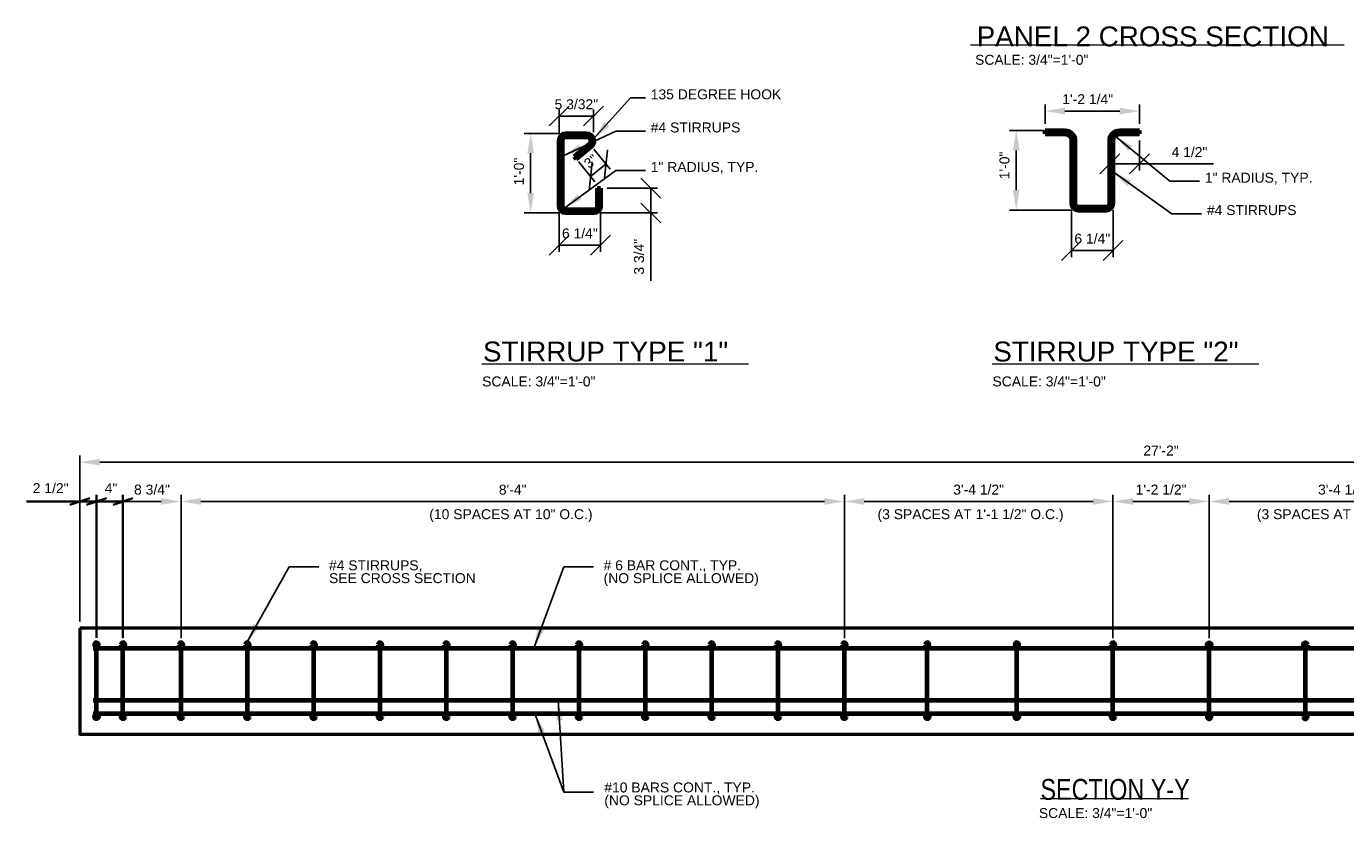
# Model space of a CAD drawing. Header units: inches. Extents: x -829 to 2226, y 10 to 4755.
# Tile 4 of 54: x -637 to -438, y 837 to 957. Entities that reach past the tile are written whole.
import ezdxf
from ezdxf.enums import TextEntityAlignment as Align

# ---------------------------------------------------------------- set-up
doc = ezdxf.new("R2010")
doc.units = ezdxf.units.IN
doc.header["$LTSCALE"] = 0.5
doc.header["$MEASUREMENT"] = 0
for name, color, linetype, lineweight in [('G-ANN-TTLB', 7, 'Continuous', 0), ('G-ANNO-DIM', 7, 'Continuous', 0), ('G-ANNO-DIMS', 7, 'Continuous', 35), ('G-ANNO-TEXT', 7, 'Continuous', 35), ('S-BEAM-PRIM', 7, 'Continuous', 50), ('S-REIN-RBAR', 7, 'Continuous', 70)]:
    doc.layers.add(name, color=color, linetype=linetype, lineweight=lineweight)
doc.styles.add("1 2 1'-0", font='arial.ttf', dxfattribs={"height": 3})
doc.styles.add('AEC_3 4_1 0 Scale', font='arial.ttf', dxfattribs={"height": 1.5})
doc.styles.add('SUBTITLE 4.7625', font='romans.shx', dxfattribs={"width": 0.8, "height": 187.5})
doc.dimstyles.new("3 4 1'-0", dxfattribs={"dimtxt": 1.5, "dimasz": 3, "dimexe": 1, "dimexo": 1, "dimgap": 1, "dimtad": 1, "dimdec": 4, "dimzin": 15, "dimdsep": 46, "dimlunit": 4, "dimtxsty": 'AEC_3 4_1 0 Scale', "dimcen": 0.09, "dimadec": 4, "dimazin": 3, "dimtfac": 1, "dimtdec": 4, "dimtofl": 0, "dimtmove": 0, "dimatfit": 3, "dimfxl": 1, "dimfrac": 2, "dimtolj": 1, "dimtzin": 15, "dimarcsym": 0})

# ---------------------------------------------------------------- blocks, each defined once
blk = doc.blocks.new('_Oblique')
at = {"color": 0, "linetype": 'ByBlock', "lineweight": -2}
blk.add_line((-0.5, -0.5), (0.5, 0.5), dxfattribs=at)
blk = doc.blocks.new('*D258')
at = {"layer": 'Defpoints', "color": 0, "transparency": 16777216}
for p in [(-479.22, 930.47), (-472.97, 930.47), (-472.97, 923.37)]:
    blk.add_point(p, dxfattribs=at)
at = {"layer": 'G-ANNO-DIMS', "color": 0, "lineweight": -2, "transparency": 16777216}
for p, q in [((-479.22, 929.47), (-479.22, 922.37)), ((-472.97, 929.47), (-472.97, 922.37)), ((-479.22, 923.37), (-472.97, 923.37))]:
    blk.add_line(p, q, dxfattribs=at)
at = {"layer": 'G-ANNO-DIMS', "color": 0, "lineweight": -2, "transparency": 16777216, "xscale": 3, "yscale": 3, "zscale": 3, "rotation": 180}
blk.add_blockref('_Oblique', (-479.22, 923.37), dxfattribs=at)
at = {"layer": 'G-ANNO-DIMS', "color": 0, "lineweight": -2, "transparency": 16777216, "xscale": 3, "yscale": 3, "zscale": 3}
blk.add_blockref('_Oblique', (-472.97, 923.37), dxfattribs=at)
at = {"layer": 'G-ANNO-DIMS', "color": 0, "transparency": 16777216, "insert": (-476.1, 925.15), "char_height": 1.5, "attachment_point": 5, "style": 'AEC_3 4_1 0 Scale'}
blk.add_mtext('\\A1;6 1/4"', dxfattribs=at)
blk = doc.blocks.new('*D259')
at = {"layer": 'Defpoints', "color": 0, "transparency": 16777216}
for p in [(-468.97, 944.4), (-483.22, 941.47), (-468.97, 941.47)]:
    blk.add_point(p, dxfattribs=at)
at = {"layer": 'G-ANNO-DIMS', "color": 0, "lineweight": -2, "transparency": 16777216}
for p, q in [((-483.22, 942.47), (-483.22, 945.4)), ((-468.97, 942.47), (-468.97, 945.4)), ((-480.22, 944.4), (-471.97, 944.4))]:
    blk.add_line(p, q, dxfattribs=at)
at = {"layer": 'G-ANNO-DIMS', "color": 0, "transparency": 16777216}
for points in [[(-480.22, 944.9), (-480.22, 943.9), (-483.22, 944.4)], [(-471.97, 944.9), (-471.97, 943.9), (-468.97, 944.4)]]:
    blk.add_solid(points, dxfattribs=at)
at = {"layer": 'G-ANNO-DIMS', "color": 0, "transparency": 16777216, "insert": (-476.79, 946.18), "char_height": 1.5, "attachment_point": 5, "style": 'AEC_3 4_1 0 Scale'}
blk.add_mtext('\\A1;1\'-2 1/4"', dxfattribs=at)
blk = doc.blocks.new('*D260')
at = {"layer": 'Defpoints', "color": 0, "transparency": 16777216}
for p in [(-482.35, 941.47), (-487.56, 929.47), (-478.22, 929.47)]:
    blk.add_point(p, dxfattribs=at)
at = {"layer": 'G-ANNO-DIMS', "color": 0, "lineweight": -2, "transparency": 16777216}
for p, q in [((-483.35, 941.47), (-488.56, 941.47)), ((-487.56, 938.47), (-487.56, 932.47)), ((-479.22, 929.47), (-488.56, 929.47))]:
    blk.add_line(p, q, dxfattribs=at)
at = {"layer": 'G-ANNO-DIMS', "color": 0, "transparency": 16777216}
for points in [[(-488.06, 938.47), (-487.06, 938.47), (-487.56, 941.47)], [(-488.06, 932.47), (-487.06, 932.47), (-487.56, 929.47)]]:
    blk.add_solid(points, dxfattribs=at)
at = {"layer": 'G-ANNO-DIMS', "color": 0, "transparency": 16777216, "insert": (-489.33, 936.2), "char_height": 1.5, "attachment_point": 5, "rotation": 90, "style": 'AEC_3 4_1 0 Scale'}
blk.add_mtext('\\A1;1\'-0"', dxfattribs=at)
blk = doc.blocks.new('*D261')
at = {"layer": 'Defpoints', "color": 0, "transparency": 16777216}
for p in [(-468.97, 940.97), (-473.47, 939.97), (-468.97, 936.43)]:
    blk.add_point(p, dxfattribs=at)
at = {"layer": 'G-ANNO-DIMS', "color": 0, "lineweight": -2, "transparency": 16777216}
for p, q in [((-473.47, 938.97), (-473.47, 935.43)), ((-468.97, 939.97), (-468.97, 935.43)), ((-473.47, 936.43), (-468.97, 936.43)), ((-468.97, 936.43), (-457.81, 936.43))]:
    blk.add_line(p, q, dxfattribs=at)
at = {"layer": 'G-ANNO-DIMS', "color": 0, "lineweight": -2, "transparency": 16777216, "xscale": 3, "yscale": 3, "zscale": 3, "rotation": 180}
blk.add_blockref('_Oblique', (-473.47, 936.43), dxfattribs=at)
at = {"layer": 'G-ANNO-DIMS', "color": 0, "lineweight": -2, "transparency": 16777216, "xscale": 3, "yscale": 3, "zscale": 3}
blk.add_blockref('_Oblique', (-468.97, 936.43), dxfattribs=at)
at = {"layer": 'G-ANNO-DIMS', "color": 0, "transparency": 16777216, "insert": (-461.45, 938.2), "char_height": 1.5, "attachment_point": 5, "style": 'AEC_3 4_1 0 Scale'}
blk.add_mtext('\\A1;4 1/2"', dxfattribs=at)
blk = doc.blocks.new('*D265')
at = {"layer": 'Defpoints', "color": 0, "transparency": 16777216}
for p in [(-555.48, 941.03), (-560.77, 929.03), (-555.48, 929.03)]:
    blk.add_point(p, dxfattribs=at)
at = {"layer": 'G-ANNO-DIMS', "color": 0, "lineweight": -2, "transparency": 16777216}
for p, q in [((-556.48, 941.03), (-561.77, 941.03)), ((-560.77, 938.03), (-560.77, 932.03)), ((-556.48, 929.03), (-561.77, 929.03))]:
    blk.add_line(p, q, dxfattribs=at)
at = {"layer": 'G-ANNO-DIMS', "color": 0, "transparency": 16777216}
for points in [[(-561.27, 938.03), (-560.27, 938.03), (-560.77, 941.03)], [(-561.27, 932.03), (-560.27, 932.03), (-560.77, 929.03)]]:
    blk.add_solid(points, dxfattribs=at)
at = {"layer": 'G-ANNO-DIMS', "color": 0, "transparency": 16777216, "insert": (-562.53, 935.28), "char_height": 1.5, "attachment_point": 5, "rotation": 90, "style": 'AEC_3 4_1 0 Scale'}
blk.add_mtext('\\A1;1\'-0"', dxfattribs=at)
blk = doc.blocks.new('*D266')
at = {"layer": 'Defpoints', "color": 0, "transparency": 16777216}
for p in [(-556.48, 930.03), (-550.23, 930.03), (-550.23, 924.16)]:
    blk.add_point(p, dxfattribs=at)
at = {"layer": 'G-ANNO-DIMS', "color": 0, "lineweight": -2, "transparency": 16777216}
for p, q in [((-556.48, 929.03), (-556.48, 923.16)), ((-550.23, 929.03), (-550.23, 923.16)), ((-556.48, 924.16), (-550.23, 924.16))]:
    blk.add_line(p, q, dxfattribs=at)
at = {"layer": 'G-ANNO-DIMS', "color": 0, "lineweight": -2, "transparency": 16777216, "xscale": 3, "yscale": 3, "zscale": 3, "rotation": 180}
blk.add_blockref('_Oblique', (-556.48, 924.16), dxfattribs=at)
at = {"layer": 'G-ANNO-DIMS', "color": 0, "lineweight": -2, "transparency": 16777216, "xscale": 3, "yscale": 3, "zscale": 3}
blk.add_blockref('_Oblique', (-550.23, 924.16), dxfattribs=at)
at = {"layer": 'G-ANNO-DIMS', "color": 0, "transparency": 16777216, "insert": (-553.35, 925.94), "char_height": 1.5, "attachment_point": 5, "style": 'AEC_3 4_1 0 Scale'}
blk.add_mtext('\\A1;6 1/4"', dxfattribs=at)
blk = doc.blocks.new('*D267')
at = {"layer": 'Defpoints', "color": 0, "transparency": 16777216}
for p in [(-550.23, 932.78), (-542.66, 932.78), (-551.23, 929.03)]:
    blk.add_point(p, dxfattribs=at)
at = {"layer": 'G-ANNO-DIMS', "color": 0, "lineweight": -2, "transparency": 16777216}
for p, q in [((-549.23, 932.78), (-541.66, 932.78)), ((-542.66, 932.78), (-542.66, 929.03)), ((-550.23, 929.03), (-541.66, 929.03)), ((-542.66, 929.03), (-542.66, 918.81))]:
    blk.add_line(p, q, dxfattribs=at)
at = {"layer": 'G-ANNO-DIMS', "color": 0, "lineweight": -2, "transparency": 16777216, "xscale": 3, "yscale": 3, "zscale": 3}
for p, rotation in [((-542.66, 932.78), 90), ((-542.66, 929.03), 270)]:
    blk.add_blockref('_Oblique', p, dxfattribs=dict(at, rotation=rotation))
at = {"layer": 'G-ANNO-DIMS', "color": 0, "transparency": 16777216, "insert": (-544.43, 922.42), "char_height": 1.5, "attachment_point": 5, "rotation": 90, "style": 'AEC_3 4_1 0 Scale'}
blk.add_mtext('\\A1;3 3/4"', dxfattribs=at)
blk = doc.blocks.new('*D268')
at = {"layer": 'Defpoints', "color": 0, "transparency": 16777216}
for p in [(-551.28, 943.65), (-556.48, 940.03), (-551.28, 940.21)]:
    blk.add_point(p, dxfattribs=at)
at = {"layer": 'G-ANNO-DIMS', "color": 0, "lineweight": -2, "transparency": 16777216}
for p, q in [((-556.48, 941.03), (-556.48, 944.65)), ((-556.48, 943.65), (-551.28, 943.65)), ((-551.28, 941.21), (-551.28, 944.65))]:
    blk.add_line(p, q, dxfattribs=at)
at = {"layer": 'G-ANNO-DIMS', "color": 0, "lineweight": -2, "transparency": 16777216, "xscale": 3, "yscale": 3, "zscale": 3, "rotation": 180}
blk.add_blockref('_Oblique', (-556.48, 943.65), dxfattribs=at)
at = {"layer": 'G-ANNO-DIMS', "color": 0, "lineweight": -2, "transparency": 16777216, "xscale": 3, "yscale": 3, "zscale": 3}
blk.add_blockref('_Oblique', (-551.28, 943.65), dxfattribs=at)
at = {"layer": 'G-ANNO-DIMS', "color": 0, "transparency": 16777216, "insert": (-553.88, 945.42), "char_height": 1.5, "attachment_point": 5, "style": 'AEC_3 4_1 0 Scale'}
blk.add_mtext('\\A1;5 3/32"', dxfattribs=at)
blk = doc.blocks.new('*D269')
at = {"layer": 'Defpoints', "color": 0, "transparency": 16777216}
for p in [(-551.89, 939.44), (-554.21, 937.55), (-549.41, 936.42)]:
    blk.add_point(p, dxfattribs=at)
at = {"layer": 'G-ANNO-DIMS', "color": 0, "lineweight": -2, "transparency": 16777216}
for p, q in [((-553.57, 936.77), (-551.1, 933.74)), ((-551.25, 938.67), (-548.78, 935.64)), ((-551.73, 934.52), (-549.41, 936.42))]:
    blk.add_line(p, q, dxfattribs=at)
at = {"layer": 'G-ANNO-DIMS', "color": 0, "lineweight": -2, "transparency": 16777216, "xscale": 3, "yscale": 3, "zscale": 3}
for p, rotation in [((-549.41, 936.42), 39.28304834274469), ((-551.73, 934.52), 219.2830483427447)]:
    blk.add_blockref('_Oblique', p, dxfattribs=dict(at, rotation=rotation))
at = {"layer": 'G-ANNO-DIMS', "color": 0, "transparency": 16777216, "insert": (-551.69, 936.83), "char_height": 1.5, "attachment_point": 5, "rotation": 39.283, "style": 'AEC_3 4_1 0 Scale'}
blk.add_mtext('\\A1;3"', dxfattribs=at)
blk = doc.blocks.new('*U250')
at = {"layer": 'S-REIN-RBAR'}
for p, q in [((-2.13, 6, -2.64), (0.97, 6, -2.64)), ((-3.13, -5, -2.64), (-3.13, 5, -2.64)), ((-2.63, -5, -2.64), (-2.63, 5, -2.64)), ((-2.13, 5.5, -2.64), (0.97, 5.5, -2.64)), ((1.47, 4.42, -2.64), (-0.85, 2.52, -2.64)), ((1.78, 4.03, -2.64), (-0.54, 2.13, -2.64)), ((-0.85, 2.52, 2.64), (-0.54, 2.13, 2.64)), ((2.62, -2.25, -2.64), (2.62, -5, -2.64)), ((2.62, -2.25, 2.64), (3.12, -2.25, 2.64)), ((3.12, -2.25, -2.64), (3.12, -5, -2.64)), ((2.12, -5.5, -2.64), (-2.13, -5.5, -2.64)), ((2.12, -6, -2.64), (-2.13, -6, -2.64))]:
    blk.add_line(p, q, dxfattribs=at)
at = {"layer": 'S-REIN-RBAR', "extrusion": (0, 0, -1)}
for centre, radius, start, end in [((2.12, 5, 2.64), 1, 0, 90), ((-0.97, 4.85, -2.64), 1.15, 90, 236.4339), ((2.12, 5, 2.64), 0.5, 0, 90), ((-0.97, 4.85, -2.64), 0.653, 90, 236.4339), ((2.12, -5, 2.64), 1, 270, 0), ((2.12, -5, 2.64), 0.5, 270, 0), ((-2.13, -5, 2.64), 0.5, 180, 270), ((-2.13, -5, 2.64), 1, 180, 270)]:
    blk.add_arc(centre, radius, start, end, dxfattribs=at)
blk = doc.blocks.new('REINFDOT')
for radius in [0.00313, 0.00187, 0.000625]:
    blk.add_circle((0, 0), radius)
blk = doc.blocks.new('REINF. DOT_1')
at = {"layer": 'S-REIN-RBAR', "extrusion": (0, 0, -1), "xscale": 100, "yscale": -100, "zscale": 100, "rotation": 90}
blk.add_blockref('REINFDOT', (-36.53, 24.59), dxfattribs=at)
blk = doc.blocks.new('REINF. DOT_2')
at = {"layer": 'S-REIN-RBAR', "xscale": 100, "yscale": 100, "zscale": 100, "rotation": 90.00000000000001}
blk.add_blockref('REINFDOT', (36.53, 24.59), dxfattribs=at)
blk = doc.blocks.new('*U251')
at = {"layer": 'S-REIN-RBAR'}
blk.add_line((0, -5.44, 0), (0, 5.44, 0), dxfattribs=at)
at = {"layer": 'S-REIN-RBAR', "extrusion": (0, 0, -1), "rotation": 165}
blk.add_blockref('REINF. DOT_1', (41.65, 19.74, 0), dxfattribs=at)
at = {"layer": 'S-REIN-RBAR', "rotation": 345}
blk.add_blockref('REINF. DOT_2', (-41.65, -19.74, 0), dxfattribs=at)
blk = doc.blocks.new('REINF. DOT_3')
at = {"layer": 'S-REIN-RBAR', "xscale": 100, "yscale": 100, "zscale": 100, "rotation": 90.00000000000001}
blk.add_blockref('REINFDOT', (36.53, 24.59), dxfattribs=at)
blk = doc.blocks.new('REINF. DOT_4')
at = {"layer": 'S-REIN-RBAR', "extrusion": (0, 0, -1), "xscale": 100, "yscale": -100, "zscale": 100, "rotation": 90}
blk.add_blockref('REINFDOT', (-36.53, 24.59), dxfattribs=at)
blk = doc.blocks.new('*U254')
at = {"layer": 'S-REIN-RBAR'}
blk.add_line((0, -5.44, 0), (0, 5.44, 0), dxfattribs=at)
at = {"layer": 'S-REIN-RBAR', "extrusion": (0, 0, -1), "rotation": 165}
blk.add_blockref('REINF. DOT_3', (41.65, 19.74, 0), dxfattribs=at)
at = {"layer": 'S-REIN-RBAR', "rotation": 345}
blk.add_blockref('REINF. DOT_4', (-41.65, -19.74, 0), dxfattribs=at)
blk = doc.blocks.new('*D271')
at = {"layer": 'Defpoints', "color": 0, "transparency": 16777216}
for p in [(-458.48, 885.51), (-472.98, 863.91), (-458.48, 863.91)]:
    blk.add_point(p, dxfattribs=at)
at = {"layer": 'G-ANNO-DIMS', "color": 0, "lineweight": -2, "transparency": 16777216}
for p, q in [((-472.98, 864.91), (-472.98, 886.51)), ((-469.98, 885.51), (-461.48, 885.51)), ((-458.48, 864.91), (-458.48, 886.51))]:
    blk.add_line(p, q, dxfattribs=at)
at = {"layer": 'G-ANNO-DIMS', "color": 0, "transparency": 16777216}
for points in [[(-469.98, 886.01), (-469.98, 885.01), (-472.98, 885.51)], [(-461.48, 886.01), (-461.48, 885.01), (-458.48, 885.51)]]:
    blk.add_solid(points, dxfattribs=at)
at = {"layer": 'G-ANNO-DIMS', "color": 0, "transparency": 16777216, "insert": (-465.73, 887.29), "char_height": 1.5, "attachment_point": 5, "style": 'AEC_3 4_1 0 Scale'}
blk.add_mtext('\\A1;1\'-2 1/2"', dxfattribs=at)
blk = doc.blocks.new('*D273')
at = {"layer": 'Defpoints', "color": 0, "transparency": 16777216}
for p in [(-302.73, 891.43), (-628.73, 866.39), (-302.73, 866.39)]:
    blk.add_point(p, dxfattribs=at)
at = {"layer": 'G-ANNO-DIMS', "color": 0, "lineweight": -2, "transparency": 16777216}
for p, q in [((-628.73, 867.39), (-628.73, 892.43)), ((-625.73, 891.43), (-305.73, 891.43)), ((-302.73, 867.39), (-302.73, 892.43))]:
    blk.add_line(p, q, dxfattribs=at)
at = {"layer": 'G-ANNO-DIMS', "color": 0, "transparency": 16777216}
for points in [[(-625.73, 891.93), (-625.73, 890.93), (-628.73, 891.43)], [(-305.73, 891.93), (-305.73, 890.93), (-302.73, 891.43)]]:
    blk.add_solid(points, dxfattribs=at)
at = {"layer": 'G-ANNO-DIMS', "color": 0, "transparency": 16777216, "insert": (-465.73, 893.19), "char_height": 1.5, "attachment_point": 5, "style": 'AEC_3 4_1 0 Scale'}
blk.add_mtext('\\A1;27\'-2"', dxfattribs=at)
blk = doc.blocks.new('_Oblique_0.3')
at = {"color": 0, "linetype": 'ByBlock', "lineweight": -2}
for p, q in [((0, 0), (-1, 0)), ((0.5, 0.167), (-0.5, -0.167))]:
    blk.add_line(p, q, dxfattribs=at)
blk = doc.blocks.new('*D274')
at = {"layer": 'Defpoints', "color": 0, "transparency": 16777216}
for p in [(-613.48, 885.51), (-622.23, 863.91), (-613.48, 863.91)]:
    blk.add_point(p, dxfattribs=at)
at = {"layer": 'G-ANNO-DIMS', "color": 0, "lineweight": -2, "transparency": 16777216}
for p, q in [((-622.23, 864.91), (-622.23, 886.51)), ((-619.23, 885.51), (-616.48, 885.51)), ((-613.48, 864.91), (-613.48, 886.51))]:
    blk.add_line(p, q, dxfattribs=at)
at = {"layer": 'G-ANNO-DIMS', "color": 0, "transparency": 16777216}
blk.add_solid([(-616.48, 886.01), (-616.48, 885.01), (-613.48, 885.51)], dxfattribs=at)
at = {"layer": 'G-ANNO-DIMS', "color": 0, "lineweight": -2, "transparency": 16777216, "xscale": 3, "yscale": 3, "zscale": 3, "rotation": 180}
blk.add_blockref('_Oblique_0.3', (-622.23, 885.51), dxfattribs=at)
at = {"layer": 'G-ANNO-DIMS', "color": 0, "transparency": 16777216, "insert": (-617.86, 887.29), "char_height": 1.5, "attachment_point": 5, "style": 'AEC_3 4_1 0 Scale'}
blk.add_mtext('\\A1;8 3/4"', dxfattribs=at)
blk = doc.blocks.new('*D275')
at = {"layer": 'Defpoints', "color": 0, "transparency": 16777216}
for p in [(-513.48, 885.51), (-613.48, 863.91), (-513.48, 863.91)]:
    blk.add_point(p, dxfattribs=at)
at = {"layer": 'G-ANNO-DIMS', "color": 0, "lineweight": -2, "transparency": 16777216}
for p, q in [((-613.48, 864.91), (-613.48, 886.51)), ((-610.48, 885.51), (-516.48, 885.51)), ((-513.48, 864.91), (-513.48, 886.51))]:
    blk.add_line(p, q, dxfattribs=at)
at = {"layer": 'G-ANNO-DIMS', "color": 0, "transparency": 16777216}
for points in [[(-610.48, 886.01), (-610.48, 885.01), (-613.48, 885.51)], [(-516.48, 886.01), (-516.48, 885.01), (-513.48, 885.51)]]:
    blk.add_solid(points, dxfattribs=at)
at = {"layer": 'G-ANNO-DIMS', "color": 0, "transparency": 16777216, "insert": (-563.48, 887.28), "char_height": 1.5, "attachment_point": 5, "style": 'AEC_3 4_1 0 Scale'}
blk.add_mtext('\\A1;8\'-4"', dxfattribs=at)
blk = doc.blocks.new('*D276')
at = {"layer": 'Defpoints', "color": 0, "transparency": 16777216}
for p in [(-472.98, 885.51), (-513.48, 863.91), (-472.98, 863.91)]:
    blk.add_point(p, dxfattribs=at)
at = {"layer": 'G-ANNO-DIMS', "color": 0, "lineweight": -2, "transparency": 16777216}
for p, q in [((-513.48, 864.91), (-513.48, 886.51)), ((-510.48, 885.51), (-475.98, 885.51)), ((-472.98, 864.91), (-472.98, 886.51))]:
    blk.add_line(p, q, dxfattribs=at)
at = {"layer": 'G-ANNO-DIMS', "color": 0, "transparency": 16777216}
for points in [[(-510.48, 886.01), (-510.48, 885.01), (-513.48, 885.51)], [(-475.98, 886.01), (-475.98, 885.01), (-472.98, 885.51)]]:
    blk.add_solid(points, dxfattribs=at)
at = {"layer": 'G-ANNO-DIMS', "color": 0, "transparency": 16777216, "insert": (-493.23, 887.29), "char_height": 1.5, "attachment_point": 5, "style": 'AEC_3 4_1 0 Scale'}
blk.add_mtext('\\A1;3\'-4 1/2"', dxfattribs=at)
blk = doc.blocks.new('*D277')
at = {"layer": 'Defpoints', "color": 0, "transparency": 16777216}
for p in [(-417.98, 885.51), (-458.48, 863.91), (-417.98, 863.91)]:
    blk.add_point(p, dxfattribs=at)
at = {"layer": 'G-ANNO-DIMS', "color": 0, "lineweight": -2, "transparency": 16777216}
for p, q in [((-458.48, 864.91), (-458.48, 886.51)), ((-455.48, 885.51), (-420.98, 885.51)), ((-417.98, 864.91), (-417.98, 886.51))]:
    blk.add_line(p, q, dxfattribs=at)
at = {"layer": 'G-ANNO-DIMS', "color": 0, "transparency": 16777216}
for points in [[(-455.48, 886.01), (-455.48, 885.01), (-458.48, 885.51)], [(-420.98, 886.01), (-420.98, 885.01), (-417.98, 885.51)]]:
    blk.add_solid(points, dxfattribs=at)
at = {"layer": 'G-ANNO-DIMS', "color": 0, "transparency": 16777216, "insert": (-438.23, 887.29), "char_height": 1.5, "attachment_point": 5, "style": 'AEC_3 4_1 0 Scale'}
blk.add_mtext('\\A1;3\'-4 1/2"', dxfattribs=at)

msp = doc.modelspace()

# ---------------------------------------------------------------- linework, layer by layer
at = {"layer": 'G-ANN-TTLB', "color": 7, "linetype": 'Continuous', "lineweight": 13}
for p, q in [((-494.47998, 954.36812, -3.51967), (-438.10758, 954.36812, -3.51967)), ((-568.13436, 906.27033, -7.91927), (-527.94545, 906.27033, -7.91927)), ((-491.19641, 906.27033, -7.91927), (-451.00851, 906.27033, -7.91927)), ((-483.90847, 840.70649, -8.79919), (-461.60255, 840.70649, -8.79919))]:
    msp.add_line(p, q, dxfattribs=at)
at = {"layer": 'G-ANNO-DIMS'}
for p, q in [((-622.23032, 885.51423, -5.27953), (-636.79344, 885.51423, -5.27953)), ((-630.23032, 885.01423, -5.27953), (-627.23032, 886.01423, -5.27953)), ((-627.73032, 885.01423, -5.27953), (-624.73032, 886.01423, -5.27953)), ((-626.23032, 864.91289, -5.27953), (-626.23032, 886.51423, -5.27953)), ((-620.73032, 886.01423, -5.27953), (-623.73032, 885.01423, -5.27953)), ((-622.23032, 864.91289, -5.27953), (-622.23032, 886.51423, -5.27953))]:
    msp.add_line(p, q, dxfattribs=at)
at = {"layer": 'S-BEAM-PRIM'}
msp.add_3dface([(-628.73032, 866.39008, -5.27953), (-628.73032, 850.39008, -5.27953), (-302.73032, 850.39008, -5.27953), (-302.73032, 866.39008, -5.27953)], dxfattribs=at)
at = {"layer": 'S-REIN-RBAR'}
for p, q in [((-483.22083, 940.96619, -4.39961), (-483.22083, 941.46619, -4.39961)), ((-468.97083, 940.96619, -4.39961), (-468.97083, 941.46619, -4.39961)), ((-626.73032, 863.39008, -5.27953), (-304.73032, 863.39008, -5.27953)), ((-626.73032, 855.51508, -5.27953), (-304.73032, 855.51508, -5.27953)), ((-626.73032, 853.51508, -5.27953), (-304.73032, 853.51508, -5.27953))]:
    msp.add_line(p, q, dxfattribs=at)
at = {"layer": 'S-REIN-RBAR', "elevation": -9.67911, "flags": 128}
for points in [[(-483.22083, 941.46619), (-480.22083, 941.46619, -0.414213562), (-478.72083, 939.96619), (-478.72083, 930.46619, 0.414213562), (-478.22083, 929.96619), (-473.97083, 929.96619, 0.414213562), (-473.47083, 930.46619), (-473.47083, 939.96619, -0.414213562), (-471.97083, 941.46619), (-468.97083, 941.46619)], [(-483.22083, 940.96619), (-480.22083, 940.96619, -0.414213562), (-479.22083, 939.96619), (-479.22083, 930.46619, 0.414213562), (-478.22083, 929.46619), (-473.97083, 929.46619, 0.414213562), (-472.97083, 930.46619), (-472.97083, 939.96619, -0.414213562), (-471.97083, 940.96619), (-468.97083, 940.96619)]]:
    msp.add_lwpolyline(points, format="xyb", dxfattribs=at)

# ---------------------------------------------------------------- block references
at = {"layer": 'S-REIN-RBAR'}
for name, p in [('*U250', (-553.35333, 935.02501, -7.03937)), ('*U251', (-626.2303, 858.46848, -5.27955)), ('*U251', (-622.2303, 858.46848, -5.27955)), ('*U251', (-613.4803, 858.46848, -5.27955)), ('*U251', (-603.4803, 858.46848, -5.27955)), ('*U251', (-593.4803, 858.46848, -5.27955)), ('*U251', (-583.4803, 858.46848, -5.27955)), ('*U251', (-573.4803, 858.46848, -5.27955)), ('*U251', (-563.4803, 858.46848, -5.27955)), ('*U251', (-553.4803, 858.46848, -5.27955)), ('*U251', (-543.4803, 858.46848, -5.27955)), ('*U251', (-533.4803, 858.46848, -5.27955)), ('*U251', (-523.4803, 858.46848, -5.27955)), ('*U251', (-513.4803, 858.46848, -5.27955)), ('*U251', (-500.9803, 858.46848, -5.27955)), ('*U251', (-487.4803, 858.46848, -5.27955)), ('*U251', (-472.9803, 858.46848, -5.27955))]:
    msp.add_blockref(name, p, dxfattribs=at)
at = {"layer": 'S-REIN-RBAR', "extrusion": (0, 0, -1)}
for p in [(458.48034, 858.46848, 5.27955), (443.98034, 858.46848, 5.27955)]:
    msp.add_blockref('*U254', p, dxfattribs=at)

# ---------------------------------------------------------------- texts
at = {"layer": 'G-ANN-TTLB', "color": 7, "linetype": 'Continuous', "lineweight": 13, "attachment_point": 7, "line_spacing_factor": 0.72}
for s, insert, char_height, style in [('\\fArial|b0|i0|c00|p39;PANEL 2 CROSS SECTION', (-493.53324, 954.12334, -3.51967), 3, "1 2 1'-0"), ('\\fArial|b0|i0|c00|p39;STIRRUP TYPE "1"', (-567.95964, 906.58115, -7.91927), 3, "1 2 1'-0"), ('\\fArial|b0|i0|c00|p39;STIRRUP TYPE "2"', (-491.02168, 906.58115, -7.91927), 3, "1 2 1'-0"), ('\\fArial|b0|i0|c00|p39;SECTION Y-Y', (-483.90847, 840.4544, -8.79919), 3.1496063, 'SUBTITLE 4.7625')]:
    msp.add_mtext(s, dxfattribs=dict(at, insert=insert, char_height=char_height, style=style))
at = {"layer": 'G-ANN-TTLB', "color": 7, "linetype": 'Continuous', "lineweight": 0, "char_height": 1.5, "attachment_point": 8, "line_spacing_factor": 0.72, "style": 'AEC_3 4_1 0 Scale'}
for insert in [(-485.2235, 951.36355, -3.51967), (-559.54203, 902.8387, -7.91927), (-482.60408, 902.8387, -7.91927), (-475.60962, 837.72613, -8.79919)]:
    msp.add_mtext('\\fArial|b0|i0|c00|p39;SCALE: 3/4"=1\'-0"', dxfattribs=dict(at, insert=insert))
at = {"layer": 'G-ANNO-DIM', "color": 7, "linetype": 'Continuous', "style": 'AEC_3 4_1 0 Scale'}
for s, p in [('2 1/2"', (-633.13422, 887.51423, -5.27953)), ('4"', (-624.02245, 887.51423, -5.27953))]:
    msp.add_text(s, height=1.5, dxfattribs=at).set_placement(p, align=Align.MIDDLE_CENTER)
at = {"layer": 'G-ANNO-TEXT', "color": 7, "char_height": 1.5, "attachment_point": 1, "style": 'AEC_3 4_1 0 Scale'}
for s, insert, line_spacing_factor in [('135 DEGREE HOOK', (-542.66819, 947.67417, -4.39961), 0.6), ('#4 STIRRUPS', (-542.66819, 942.67892, -4.39961), 0.6), ('1" RADIUS, TYP.', (-542.66819, 936.72024, -4.39961), 0.6), ('1" RADIUS, TYP.', (-459.1305, 935.09688, -4.39961), 0.6), ('#4 STIRRUPS', (-458.81503, 930.20774, -4.39961), 0.6), ('(10 SPACES AT 10" O.C.)', (-576.05509, 884.33794, -5.27953), 0.6), ('(3 SPACES AT 1\'-1 1/2" O.C.)', (-508.4766, 884.33794, -5.27953), 0.6), ('(3 SPACES AT 1\'-1 1/2" O.C.)', (-451.28751, 884.33794, -5.27953), 0.6), ('#4 STIRRUPS,\\PSEE CROSS SECTION', (-591.16828, 876.63003, -5.27953), 0.776524), ('# 6 BAR CONT., TYP.\\P(NO SPLICE ALLOWED)', (-549.77416, 876.63003, -5.27953), 0.776524), ('#10 BARS CONT., TYP.\\P(NO SPLICE ALLOWED)', (-549.66769, 843.11526, -5.27953), 0.776524)]:
    msp.add_mtext(s, dxfattribs=dict(at, insert=insert, line_spacing_factor=line_spacing_factor))

# ---------------------------------------------------------------- dimensions: what is measured, and where the dimension line sits
at = {"layer": 'G-ANNO-DIMS'}
dim = msp.add_linear_dim(base=(-551.28091, 943.64632, -4.39961), p1=(-556.47834, 940.02502, -4.39961), p2=(-551.28091, 940.20511, -4.39961), text='5 3/32"', dimstyle="3 4 1'-0", override={"dimblk1": 'Oblique', "dimblk2": 'Oblique', "dimsah": 1, "dimtofl": 1}, dxfattribs=at)
dim.commit()
dim.dimension.update_dxf_attribs({"geometry": '*D268', "text_midpoint": (-553.87962, 943.64632, -4.39961), "dimtype": 160})
dim = msp.add_linear_dim(base=(-468.97083, 944.40325, -4.39961), p1=(-483.22083, 941.46619, -4.39961), p2=(-468.97083, 941.46619, -4.39961), dimstyle="3 4 1'-0", dxfattribs=at)
dim.commit()
dim.dimension.update_dxf_attribs({"geometry": '*D259', "text_midpoint": (-476.78791, 944.40325, -4.39961), "dimtype": 160})
for base, p1, p2, picture, middle in [((-560.76705, 929.02502, -4.39961), (-555.47834, 941.02502, -4.39961), (-555.47834, 929.02502, -4.39961), '*D265', (-560.76705, 935.27521, -4.39961)), ((-487.56491, 929.46619, -4.39961), (-482.34583, 941.46619, -4.39961), (-478.22083, 929.46619, -4.39961), '*D260', (-487.56491, 936.1975, -4.39961))]:
    dim = msp.add_linear_dim(base=base, p1=p1, p2=p2, angle=270, dimstyle="3 4 1'-0", dxfattribs=at)
    dim.commit()
    dim.dimension.update_dxf_attribs({"geometry": picture, "text_midpoint": middle, "dimtype": 160})
for base, p1, p2, override, picture, middle in [((-468.97083, 936.42717, -4.39961), (-473.47083, 939.96619, -4.39961), (-468.97083, 940.96619, -4.39961), {"dimblk1": 'Oblique', "dimblk2": 'Oblique', "dimsah": 1}, '*D261', (-461.45105, 936.42717, -4.39961)), ((-550.22834, 924.16092, -4.39961), (-556.47834, 930.02502, -4.39961), (-550.22834, 930.02502, -4.39961), {"dimblk1": 'Oblique', "dimblk2": 'Oblique', "dimsah": 1, "dimtofl": 1}, '*D266', (-553.35334, 924.16092, -4.39961)), ((-472.97083, 923.37327, -4.39961), (-479.22083, 930.46619, -4.39961), (-472.97083, 930.46619, -4.39961), {"dimblk1": 'Oblique', "dimblk2": 'Oblique', "dimsah": 1, "dimtofl": 1}, '*D258', (-476.09583, 923.37327, -4.39961)), ((-613.48032, 885.51423, -5.27953), (-622.23032, 863.91289, -5.27953), (-613.48032, 863.91289, -5.27953), {"dimblk1": '_Oblique_0.3', "dimsah": 1}, '*D274', (-617.85532, 885.51423, -5.27953))]:
    dim = msp.add_linear_dim(base=base, p1=p1, p2=p2, dimstyle="3 4 1'-0", override=override, dxfattribs=at)
    dim.commit()
    dim.dimension.update_dxf_attribs({"geometry": picture, "text_midpoint": middle, "dimtype": 160})
for base, p1, p2, angle, picture, middle in [((-549.4094, 936.41645, -9.67911), (-554.20729, 937.54532, -9.67911), (-551.88602, 939.44412, -9.67911), 39.2830483, '*D269', (-550.57004, 935.46706, -9.67911)), ((-542.65761, 932.77502, -4.39961), (-551.22834, 929.02502, -4.39961), (-550.22834, 932.77502, -4.39961), 90, '*D267', (-542.65761, 922.41588, -4.39961))]:
    dim = msp.add_linear_dim(base=base, p1=p1, p2=p2, angle=angle, dimstyle="3 4 1'-0", override={"dimblk1": 'Oblique', "dimblk2": 'Oblique', "dimsah": 1, "dimtofl": 1}, dxfattribs=at)
    dim.commit()
    dim.dimension.update_dxf_attribs({"geometry": picture, "text_midpoint": middle, "dimtype": 160})
for base, p1, p2, picture, middle in [((-302.73032, 891.43397, -5.27953), (-628.73032, 866.39008, -5.27953), (-302.73032, 866.39008, -5.27953), '*D273', (-465.73032, 893.18704, -5.27953)), ((-472.98032, 885.51423, -5.27953), (-513.48032, 863.91289, -5.27953), (-472.98032, 863.91289, -5.27953), '*D276', (-493.23032, 887.29032, -5.27953)), ((-458.48032, 885.51423, -5.27953), (-472.98032, 863.91289, -5.27953), (-458.48032, 863.91289, -5.27953), '*D271', (-465.73032, 887.28981, -5.27953)), ((-417.98032, 885.51423, -5.27953), (-458.48032, 863.91289, -5.27953), (-417.98032, 863.91289, -5.27953), '*D277', (-438.23032, 887.29032, -5.27953)), ((-513.48032, 885.51423, -5.27953), (-613.48032, 863.91289, -5.27953), (-513.48032, 863.91289, -5.27953), '*D275', (-563.48032, 887.28009, -5.27953))]:
    dim = msp.add_linear_dim(base=base, p1=p1, p2=p2, dimstyle="3 4 1'-0", dxfattribs=at)
    dim.commit()
    dim.dimension.update_dxf_attribs({"geometry": picture, "text_midpoint": middle})

# ---------------------------------------------------------------- leaders
at = {"layer": 'G-ANNO-TEXT'}
for points in [[(-551.28091, 940.20511, -4.39961), (-545.70823, 946.38441, -4.39961), (-543.47715, 946.38441, -4.39961)], [(-555.97834, 937.58001, -4.39961), (-547.93931, 941.38915, -4.39961), (-543.47715, 941.38915, -4.39961)], [(-472.67794, 940.6733, -4.39961), (-464.40161, 933.80712, -4.39961), (-459.93945, 933.80712, -4.39961)], [(-555.83189, 929.67147, -4.39961), (-547.93931, 935.43048, -4.39961), (-543.47715, 935.43048, -4.39961)], [(-472.97083, 935.21619, -4.39961), (-464.08615, 928.91798, -4.39961), (-459.62399, 928.91798, -4.39961)], [(-603.5612, 864.21474, -5.27953), (-597.15535, 875.63526, -5.27953), (-592.6932, 875.63526, -5.27953)], [(-560.27927, 863.39008, -5.27953), (-555.76123, 875.63526, -5.27953), (-551.29907, 875.63526, -5.27953)], [(-556.62802, 855.51508, -5.27953), (-555.76123, 841.64784, -5.27953), (-551.29907, 841.64784, -5.27953)], [(-560.12052, 853.51508, -5.27953), (-555.76123, 841.64784, -5.27953), (-551.29907, 841.64784, -5.27953)]]:
    msp.add_leader(points, dimstyle="3 4 1'-0", override={"dimgap": 2}, dxfattribs=at)

doc.saveas('drawing.dxf')
